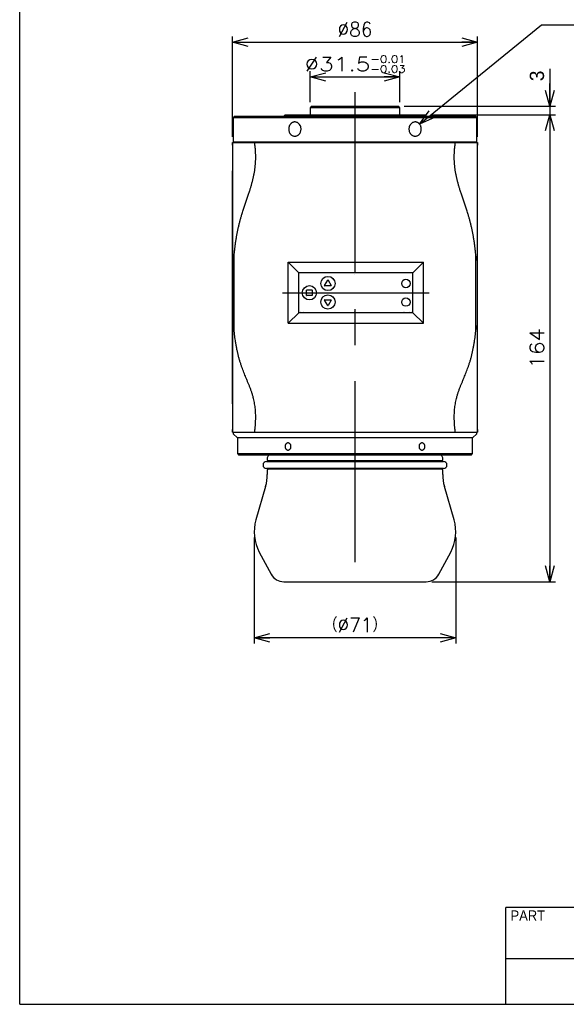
# Model space of a CAD drawing. Extents: x 0 to 189, y 0 to 277.
# Tile 1 of 3: x 0 to 96, y 0 to 173. Entities that reach past the tile are written whole.
import ezdxf

# ---------------------------------------------------------------- set-up
doc = ezdxf.new("R2010")
doc.units = 0
doc.linetypes.add('CENTER', pattern=[50.8, 31.75, -6.35, 6.35, -6.35])
doc.layers.get('0').update_dxf_attribs({"linetype": 'CONTINUOUS'})
doc.layers.get('DEFPOINTS').update_dxf_attribs({"linetype": 'CONTINUOUS'})
doc.layers.add('LY_3', color=254, linetype='CONTINUOUS')
doc.styles.add('MX_DIMTXSTY_2', font='txt.sh', dxfattribs={"width": 0.95, "bigfont": 'extfont'})
doc.styles.add('MX_DIMTXSTY_6', font='txt.sh', dxfattribs={"width": 1.2, "bigfont": 'extfont'})
doc.styles.add('MX_DIMTXSTY_7', font='txt.sh', dxfattribs={"width": 1.1, "bigfont": 'extfont'})
doc.styles.add('MX_NOTE_STANDARD', font='txt.sh', dxfattribs={"bigfont": 'extfont'})
doc.dimstyles.new('MX_DIMSTYLE_外形図', dxfattribs={"dimtxt": 2.5, "dimasz": 2.5, "dimexe": 1, "dimexo": 1, "dimgap": 1, "dimtad": 1, "dimlfac": 2, "dimdsep": 46, "dimtxsty": 'MX_NOTE_STANDARD', "dimblk1": 'OPEN30', "dimblk2": 'OPEN30', "dimsah": 1, "dimcen": 2.5, "dimadec": 0, "dimazin": 0, "dimtfac": 1, "dimtmove": 0, "dimatfit": 3, "dimldrblk": 'OPEN30', "dimfxl": 1, "dimtzin": 0, "dimarcsym": 0})
doc.dimstyles.new('MXDIMSTYLE', dxfattribs={"dimtxt": 2.5, "dimasz": 2.5, "dimexe": 1, "dimexo": 1, "dimgap": 1, "dimtad": 1, "dimdsep": 46, "dimtxsty": 'MX_NOTE_STANDARD', "dimblk1": 'OPEN30', "dimblk2": 'OPEN30', "dimsah": 1, "dimcen": 2.5, "dimadec": 0, "dimazin": 0, "dimtfac": 1, "dimtmove": 0, "dimatfit": 3, "dimldrblk": 'OPEN30', "dimfxl": 1, "dimtzin": 0, "dimarcsym": 0})

# ---------------------------------------------------------------- blocks, each defined once
blk = doc.blocks.new('_OPEN30')
at = {"color": 0, "linetype": 'ByBlock', "lineweight": -2}
for p, q in [((-1, 0.267949), (0, 0)), ((0, 0), (-1, -0.267949)), ((0, 0), (-1, 0))]:
    blk.add_line(p, q, dxfattribs=at)
blk = doc.blocks.new('*D1')
at = {"color": 22, "linetype": 'CONTINUOUS'}
for p, q in [((41.175226, 81.988391), (41.175226, 63.357188)), ((76.575226, 81.988391), (76.575226, 63.357188)), ((76.575226, 64.357188), (41.175226, 64.357188))]:
    blk.add_line(p, q, dxfattribs=at)
at = {"layer": 'DEFPOINTS', "color": 0, "linetype": 'CONTINUOUS'}
for p in [(41.175226, 82.988391), (76.575226, 82.988391), (41.175226, 64.357188)]:
    blk.add_point(p, dxfattribs=at)
at = {"color": 22, "linetype": 'CONTINUOUS', "xscale": 2.77, "yscale": 2.77, "zscale": 2.77, "rotation": 180}
blk.add_blockref('_OPEN30', (41.175226, 64.357188), dxfattribs=at)
at = {"color": 22, "linetype": 'CONTINUOUS', "xscale": 2.77, "yscale": 2.77, "zscale": 2.77}
blk.add_blockref('_OPEN30', (76.575226, 64.357188), dxfattribs=at)
at = {"color": 22, "linetype": 'CONTINUOUS', "insert": (58.875225, 66.607188), "char_height": 2.5, "attachment_point": 5, "line_spacing_factor": 0.72, "style": 'MX_DIMTXSTY_2'}
blk.add_mtext('\\A1;（∅71）', dxfattribs=at)
blk = doc.blocks.new('*D4')
at = {"color": 22, "linetype": 'CONTINUOUS'}
for p, q in [((93.084284, 164.306679), (93.084284, 157.713391)), ((93.084284, 157.713391), (93.084284, 161.713391)), ((67.500225, 157.713391), (94.084284, 157.713391)), ((93.084284, 157.713391), (93.084284, 156.213391)), ((93.084284, 156.213391), (93.084284, 152.213391))]:
    blk.add_line(p, q, dxfattribs=at)
at = {"layer": 'DEFPOINTS', "color": 0, "linetype": 'CONTINUOUS'}
for p in [(66.500225, 157.713391), (93.084284, 156.213391), (93.084284, 156.213391)]:
    blk.add_point(p, dxfattribs=at)
at = {"color": 22, "linetype": 'CONTINUOUS', "xscale": 2.77, "yscale": 2.77, "zscale": 2.77}
for p, rotation in [((93.084284, 157.713391), 270), ((93.084284, 156.213391), 90)]:
    blk.add_blockref('_OPEN30', p, dxfattribs=dict(at, rotation=rotation))
at = {"color": 22, "linetype": 'CONTINUOUS', "insert": (90.834284, 163.056679), "char_height": 2.5, "attachment_point": 5, "rotation": 90, "line_spacing_factor": 0.72}
blk.add_mtext('\\A1;3', dxfattribs=at)
blk = doc.blocks.new('*D10')
at = {"color": 22, "linetype": 'CONTINUOUS'}
for p, q in [((37.375226, 152.36339), (37.375226, 169.966851)), ((80.375226, 152.36339), (80.375226, 169.966851)), ((37.375226, 168.966851), (80.375226, 168.966851))]:
    blk.add_line(p, q, dxfattribs=at)
at = {"layer": 'DEFPOINTS', "color": 0, "linetype": 'CONTINUOUS'}
for p in [(80.375226, 168.966851), (37.375226, 151.36339), (80.375226, 151.36339)]:
    blk.add_point(p, dxfattribs=at)
at = {"color": 22, "linetype": 'CONTINUOUS', "xscale": 2.77, "yscale": 2.77, "zscale": 2.77, "rotation": 180}
blk.add_blockref('_OPEN30', (37.375226, 168.966851), dxfattribs=at)
at = {"color": 22, "linetype": 'CONTINUOUS', "xscale": 2.77, "yscale": 2.77, "zscale": 2.77}
blk.add_blockref('_OPEN30', (80.375226, 168.966851), dxfattribs=at)
at = {"color": 22, "linetype": 'CONTINUOUS', "insert": (58.875226, 171.216851), "char_height": 2.5, "attachment_point": 5, "line_spacing_factor": 0.72, "style": 'MX_DIMTXSTY_2'}
blk.add_mtext('\\A1;∅86', dxfattribs=at)
blk = doc.blocks.new('*D11')
at = {"color": 22, "linetype": 'CONTINUOUS'}
for p, q in [((72.120226, 156.213391), (94.084284, 156.213391)), ((93.084284, 156.213391), (93.084284, 74.213391)), ((72.375225, 74.213391), (94.084284, 74.213391))]:
    blk.add_line(p, q, dxfattribs=at)
at = {"layer": 'DEFPOINTS', "color": 0, "linetype": 'CONTINUOUS'}
for p in [(71.120226, 156.213391), (71.375225, 74.213391), (93.084284, 74.213391)]:
    blk.add_point(p, dxfattribs=at)
at = {"color": 22, "linetype": 'CONTINUOUS', "xscale": 2.77, "yscale": 2.77, "zscale": 2.77}
for p, rotation in [((93.084284, 156.213391), 90), ((93.084284, 74.213391), 270)]:
    blk.add_blockref('_OPEN30', p, dxfattribs=dict(at, rotation=rotation))
at = {"color": 22, "linetype": 'CONTINUOUS', "insert": (90.834284, 115.213391), "char_height": 2.5, "attachment_point": 5, "rotation": 90, "line_spacing_factor": 0.72, "style": 'MX_DIMTXSTY_7'}
blk.add_mtext('\\A1;164', dxfattribs=at)
blk = doc.blocks.new('*D12')
at = {"color": 22, "linetype": 'CONTINUOUS'}
for p, q in [((51.000226, 158.463391), (51.000226, 163.869853)), ((51.000226, 162.869853), (66.750226, 162.869853)), ((66.750226, 158.463391), (66.750226, 163.869853))]:
    blk.add_line(p, q, dxfattribs=at)
at = {"layer": 'DEFPOINTS', "color": 0, "linetype": 'CONTINUOUS'}
for p in [(66.750226, 162.869853), (51.000226, 157.463391), (66.750226, 157.463391)]:
    blk.add_point(p, dxfattribs=at)
at = {"color": 22, "linetype": 'CONTINUOUS', "xscale": 2.77, "yscale": 2.77, "zscale": 2.77, "rotation": 180}
blk.add_blockref('_OPEN30', (51.000226, 162.869853), dxfattribs=at)
at = {"color": 22, "linetype": 'CONTINUOUS', "xscale": 2.77, "yscale": 2.77, "zscale": 2.77}
blk.add_blockref('_OPEN30', (66.750226, 162.869853), dxfattribs=at)
at = {"color": 22, "linetype": 'CONTINUOUS', "insert": (58.875226, 165.119853), "char_height": 2.5, "attachment_point": 5, "line_spacing_factor": 0.72, "style": 'MX_DIMTXSTY_6'}
blk.add_mtext('\\A1;∅31.5{\\A1;\\H0.50x;\\S-0.01^ -0.03;}', dxfattribs=at)

msp = doc.modelspace()

# ---------------------------------------------------------------- linework, layer by layer
at = {"color": 7, "linetype": 'CENTER'}
for p, q in [((58.8752, 160.2134), (58.8752, 71.7134)), ((46.1592, 124.9634), (71.8913, 124.9634))]:
    msp.add_line(p, q, dxfattribs=at)
at = {"color": 254, "linetype": 'CONTINUOUS'}
for p, q in [((51.2502, 157.7134), (51.0002, 157.4634)), ((58.8752, 157.4634), (51.0002, 157.4634)), ((51.0002, 157.4634), (51.0002, 156.2134)), ((51.2502, 157.7134), (58.8752, 157.7134)), ((58.8752, 157.7134), (66.5002, 157.7134)), ((66.7502, 157.4634), (58.8752, 157.4634)), ((66.7502, 157.4634), (66.5002, 157.7134)), ((66.7502, 156.2134), (66.7502, 157.4634)), ((37.7252, 155.9634), (37.4752, 155.7134)), ((37.4752, 155.7134), (37.4752, 151.4634)), ((80.2752, 155.7134), (37.4752, 155.7134)), ((37.7252, 155.9634), (80.0252, 155.9634)), ((46.3802, 155.9634), (46.6302, 156.2134)), ((46.6302, 156.2134), (47.4926, 156.2134)), ((47.4926, 156.2134), (70.2579, 156.2134)), ((70.2579, 156.2134), (71.1202, 156.2134)), ((71.1202, 156.2134), (71.3702, 155.9634)), ((80.2752, 155.7134), (80.0252, 155.9634)), ((80.2752, 151.4634), (80.2752, 155.7134)), ((37.3752, 151.3634), (37.3752, 150.9141)), ((37.3752, 151.3634), (41.2536, 151.3634)), ((37.3752, 150.9141), (37.3752, 151.3634)), ((37.3752, 150.9141), (37.3752, 146.3791)), ((37.3752, 150.9141), (37.3752, 150.9141)), ((37.4752, 151.4634), (80.2752, 151.4634)), ((38.4752, 151.4634), (38.4752, 151.3634)), ((41.2536, 151.3634), (47.5943, 151.3634)), ((47.5943, 151.3634), (58.8752, 151.3634)), ((58.8752, 151.3634), (70.1562, 151.3634)), ((70.1562, 151.3634), (76.4968, 151.3634)), ((76.4968, 151.3634), (80.3752, 151.3634)), ((79.2752, 151.3634), (79.2752, 151.4634)), ((80.3752, 150.9141), (80.3752, 151.3634)), ((80.3752, 151.3634), (80.3752, 150.9141)), ((80.3752, 150.9141), (80.3752, 150.9141)), ((80.3752, 146.3791), (80.3752, 150.9141)), ((37.3752, 146.3791), (37.3752, 105.4488)), ((37.3752, 146.3791), (37.3752, 146.3791)), ((37.3752, 105.4488), (37.3752, 146.3791)), ((80.3752, 146.3791), (80.3752, 146.3791)), ((80.3752, 105.4488), (80.3752, 146.3791)), ((80.3752, 105.4488), (80.3752, 146.3791)), ((47.1592, 130.3294), (49.0252, 128.4634)), ((47.1592, 119.5974), (47.1592, 130.3294)), ((47.1592, 130.3294), (58.8752, 130.3294)), ((58.8752, 130.3294), (70.8913, 130.3294)), ((70.8913, 130.3294), (69.0252, 128.4634)), ((70.8913, 119.5974), (70.8913, 130.3294)), ((49.0252, 121.4634), (49.0252, 128.4634)), ((69.0252, 128.4634), (49.0252, 128.4634)), ((58.7252, 128.2161), (58.7252, 128.2135)), ((69.0252, 121.4634), (69.0252, 128.4634)), ((53.5437, 126.2562), (54.0819, 127.1864)), ((54.1685, 127.1864), (54.7068, 126.2562)), ((50.3752, 124.5135), (50.3752, 125.4135)), ((50.4252, 125.4635), (51.3252, 125.4635)), ((51.3752, 125.4135), (51.3752, 124.5135)), ((54.6635, 126.1812), (53.5869, 126.1812)), ((51.3252, 124.4635), (50.4252, 124.4635)), ((54.0819, 122.7393), (53.5437, 123.6695)), ((53.5869, 123.7445), (54.6635, 123.7445)), ((54.7068, 123.6695), (54.1685, 122.7393)), ((47.1592, 119.5974), (49.0252, 121.4634)), ((69.0252, 121.4634), (49.0252, 121.4634)), ((49.2752, 121.7134), (49.2752, 121.7135)), ((49.7752, 121.7135), (49.7752, 121.7134)), ((60.6002, 121.4635), (58.1002, 121.4635)), ((58.1002, 121.4634), (58.1002, 121.4635)), ((58.7252, 121.7135), (58.7252, 121.7109)), ((60.6002, 121.4634), (60.6002, 121.4635)), ((67.4246, 121.7135), (67.4246, 121.7134)), ((67.556, 121.7135), (67.556, 121.7134)), ((68.4246, 121.7134), (68.4246, 121.7135)), ((68.7763, 121.7135), (68.7763, 121.7134)), ((70.8913, 119.5974), (69.0252, 121.4634)), ((47.1592, 119.5974), (58.8752, 119.5974)), ((58.8752, 119.5974), (70.8913, 119.5974)), ((37.3752, 105.4488), (37.3752, 100.9371)), ((37.3752, 105.4488), (37.3752, 105.4488)), ((80.3752, 105.4488), (80.3752, 105.4488)), ((80.3752, 100.9371), (80.3752, 105.4488)), ((37.3752, 100.9371), (37.3752, 100.4634)), ((37.3752, 100.9371), (37.3752, 100.9371)), ((37.3752, 100.4634), (37.3752, 100.9371)), ((37.3752, 100.4634), (41.2536, 100.4634)), ((37.4752, 100.4634), (37.4752, 100.2134)), ((41.2536, 100.4634), (47.5943, 100.4634)), ((47.5943, 100.4634), (58.8752, 100.4634)), ((58.8752, 100.4634), (70.1562, 100.4634)), ((70.1562, 100.4634), (76.4968, 100.4634)), ((76.4968, 100.4634), (76.4961, 100.4685)), ((76.4968, 100.4634), (80.3752, 100.4634)), ((80.2752, 100.2134), (80.2752, 100.4634)), ((80.3752, 100.9371), (80.3752, 100.9371)), ((80.3752, 100.4634), (80.3752, 100.9371)), ((80.3752, 100.9371), (80.3752, 100.4634)), ((37.4752, 100.2134), (38.2252, 99.4634)), ((38.2252, 99.4634), (38.2252, 96.7134)), ((79.5252, 99.4634), (38.2252, 99.4634)), ((79.5252, 99.4634), (38.2252, 99.4634)), ((79.5252, 99.4634), (80.2752, 100.2134)), ((79.5252, 96.7134), (79.5252, 99.4634)), ((38.2252, 96.7134), (38.4752, 96.4634)), ((38.2252, 96.7134), (79.5252, 96.7134)), ((79.2752, 96.4634), (38.4752, 96.4634)), ((43.3502, 95.3384), (74.4002, 95.3384)), ((43.4752, 95.9634), (43.4752, 95.6705)), ((74.1086, 95.4348), (43.6419, 95.4348)), ((74.2752, 95.6705), (74.2752, 95.9634)), ((79.2752, 96.4634), (79.5252, 96.7134)), ((74.4002, 94.0884), (43.3502, 94.0884)), ((43.4752, 93.7563), (43.4752, 93.0321)), ((74.1086, 93.992), (43.6419, 93.992)), ((74.2752, 93.0321), (74.2752, 93.7563)), ((43.1767, 90.9372), (41.4738, 85.0834)), ((76.2767, 85.0834), (74.5738, 90.9372)), ((42.0716, 79.4327), (44.174, 75.5282)), ((73.5764, 75.5282), (75.6788, 79.4327)), ((46.3752, 74.2134), (71.3752, 74.2134))]:
    msp.add_line(p, q, dxfattribs=at)
at = {"color": 255, "linetype": 'CONTINUOUS'}
for p, q in [((85.3573, 0), (85.3573, 17)), ((189.3573, 17), (85.3573, 17)), ((189.3573, 8), (85.3573, 8))]:
    msp.add_line(p, q, dxfattribs=at)
at = {"color": 254, "linetype": 'CONTINUOUS'}
for centre, radius in [((54.1252, 126.5885), 1.25), ((67.8252, 126.5885), 0.75), ((50.8752, 124.9635), 1.25), ((54.1252, 123.3385), 1.25), ((67.8252, 123.3385), 0.75)]:
    msp.add_circle(centre, radius, dxfattribs=at)
for centre, radius, start, end in [((53.5869, 126.2312), 0.05, 149.941875, 270), ((54.1252, 127.1614), 0.05, 30.058125, 149.941875), ((54.6635, 126.2312), 0.05, 270, 30.058125), ((50.4252, 125.4135), 0.05, 90, 180), ((50.4252, 124.5135), 0.05, 180, 270), ((51.3252, 125.4135), 0.05, 0, 90), ((51.3252, 124.5135), 0.05, 270, 0), ((53.5869, 123.6945), 0.05, 90, 210.058125), ((54.6635, 123.6945), 0.05, 329.941875, 90), ((54.1252, 122.7643), 0.05, 210.058125, 329.941875), ((43.3502, 94.7134), 0.625, 90, 270), ((43.9752, 95.9634), 0.5, 114.464556, 180), ((43.7252, 95.6705), 0.25, 180, 250.528779), ((43.6252, 96.2134), 0.25, 55.128389, 90), ((43.4752, 94.9634), 0.5, 48.590378, 70.528779), ((74.2752, 94.9634), 0.5, 109.471221, 131.409622), ((74.1252, 96.2134), 0.25, 90, 124.871611), ((73.7752, 95.9634), 0.5, 0, 65.535444), ((74.0252, 95.6705), 0.25, 289.471221, 0), ((74.4002, 94.7134), 0.625, 270, 90), ((43.7252, 93.7563), 0.25, 109.471221, 180), ((43.4752, 94.4634), 0.5, 289.471221, 311.409622), ((74.2752, 94.4634), 0.5, 228.590378, 250.528779), ((74.0252, 93.7563), 0.25, 0, 70.528779), ((35.9752, 93.0321), 7.5, 343.779792, 0), ((81.7752, 93.0321), 7.5, 180, 196.220208), ((48.6752, 82.9884), 7.5, 163.779792, 208.299982), ((69.0752, 82.9884), 7.5, 331.700018, 16.220208), ((46.3752, 76.7134), 2.5, 208.299982, 270), ((71.3752, 76.7134), 2.5, 270, 331.700018)]:
    msp.add_arc(centre, radius, start, end, dxfattribs=at)
for points, start_tangent, end_tangent in [([(48.2931, 154.9634), (48.1219, 154.9475), (47.9315, 154.8903), (47.7325, 154.7775), (47.6344, 154.6964), (47.5407, 154.5973), (47.4579, 154.4854), (47.3902, 154.3691), (47.2967, 154.1345), (47.2496, 153.9119), (47.2367, 153.7134)], (-0.99999868, -0.00162201), (0.00129963, -0.99999916)), ([(48.2931, 152.4634), (48.4657, 152.4792), (48.6609, 152.5364), (48.8681, 152.6491), (48.9715, 152.7301), (49.0713, 152.8291), (49.1603, 152.9409), (49.2332, 153.0572), (49.335, 153.2916), (49.3871, 153.5139), (49.4018, 153.712), (49.3873, 153.9112), (49.3353, 154.1342), (49.2334, 154.3692), (49.0713, 154.5976), (48.9716, 154.6966), (48.8683, 154.7776), (48.6613, 154.8902), (48.4662, 154.9475), (48.2933, 154.9634), (48.2931, 154.9634)], (0.99999189, 0.00402634), (-1, 0.00001706)), ([(69.4573, 154.9634), (69.2845, 154.9475), (69.0892, 154.8903), (68.882, 154.7775), (68.7786, 154.6964), (68.6788, 154.5973), (68.5898, 154.4854), (68.5169, 154.3691), (68.4152, 154.1345), (68.3632, 153.9119), (68.3487, 153.7134)], (-0.99999175, -0.00406111), (-0.00129728, -0.99999916)), ([(69.4573, 152.4634), (69.6283, 152.4792), (69.8186, 152.5364), (70.0177, 152.6491), (70.1157, 152.7301), (70.2094, 152.8291), (70.2923, 152.9409), (70.3599, 153.0572), (70.4535, 153.2916), (70.5007, 153.5139), (70.5137, 153.712), (70.5009, 153.9112), (70.4538, 154.1342), (70.3601, 154.3692), (70.2094, 154.5976), (70.1158, 154.6966), (70.0179, 154.7776), (69.819, 154.8902), (69.6288, 154.9475), (69.4575, 154.9634), (69.4573, 154.9634)], (0.99999874, 0.00158563), (-1, 0.0000153)), ([(47.2367, 153.7134), (47.2496, 153.515), (47.2966, 153.2926), (47.39, 153.0581), (47.4575, 152.9419), (47.5402, 152.8301), (47.6339, 152.7309), (47.7319, 152.6497), (47.9309, 152.5368), (48.1212, 152.4794), (48.2926, 152.4634), (48.2931, 152.4634)], (-0.00126285, -0.9999992), (1, -0.0000399)), ([(68.3487, 153.7134), (68.3632, 153.515), (68.4151, 153.2926), (68.5167, 153.0581), (68.5895, 152.9419), (68.6783, 152.8301), (68.7781, 152.7309), (68.8814, 152.6497), (69.0885, 152.5368), (69.2838, 152.4794), (69.4568, 152.4634), (69.4573, 152.4634)], (0.0012606, -0.99999921), (1, -0.00004452)), ([(37.3752, 150.9141), (37.3756, 150.4698), (37.3765, 150.0223), (37.3774, 149.572), (37.3781, 149.1195), (37.3784, 148.6653), (37.3781, 148.2097), (37.3774, 147.7531), (37.3765, 147.2957), (37.3756, 146.8377), (37.3752, 146.3791)], (0.00027826, -0.99999996), (-0.00033412, -0.99999994)), ([(37.643, 131.4077), (37.7125, 132.1346), (37.7902, 132.8302), (37.8758, 133.4965), (37.9687, 134.1355), (38.0687, 134.7491), (38.1751, 135.3389), (38.2877, 135.9067), (38.418, 136.5079), (38.5546, 137.0865), (38.6968, 137.6446), (38.8439, 138.1841), (38.9952, 138.7072), (39.2265, 139.4589), (39.4629, 140.1844), (39.7016, 140.8896), (39.9393, 141.5805), (40.1729, 142.263), (40.3987, 142.9427), (40.5607, 143.4541), (40.7145, 143.9694), (40.8585, 144.4909), (40.9908, 145.0207), (41.1096, 145.561), (41.2131, 146.1136), (41.2994, 146.6804), (41.3668, 147.263), (41.4097, 147.8009), (41.4347, 148.3538), (41.4407, 148.9223), (41.4265, 149.5072), (41.3911, 150.1088), (41.3337, 150.7275), (41.2536, 151.3634)], (0.08709048, 0.99620041), (-0.1415743, 0.98992763)), ([(80.1075, 131.4077), (80.0379, 132.1346), (79.9602, 132.8302), (79.8747, 133.4965), (79.7817, 134.1355), (79.6818, 134.7491), (79.5753, 135.3389), (79.4628, 135.9067), (79.3324, 136.5079), (79.1958, 137.0865), (79.0537, 137.6446), (78.9066, 138.1841), (78.7553, 138.7072), (78.5239, 139.4589), (78.2875, 140.1844), (78.0489, 140.8896), (77.8111, 141.5805), (77.5776, 142.263), (77.3518, 142.9427), (77.1898, 143.4541), (77.0359, 143.9694), (76.892, 144.4909), (76.7597, 145.0207), (76.6409, 145.561), (76.5374, 146.1136), (76.4511, 146.6804), (76.3837, 147.263), (76.3407, 147.8009), (76.3157, 148.3538), (76.3098, 148.9223), (76.324, 149.5072), (76.3593, 150.1088), (76.4167, 150.7275), (76.4968, 151.3634)], (-0.08709055, 0.9962004), (0.1415743, 0.98992763)), ([(80.3752, 146.3791), (80.3748, 146.8377), (80.374, 147.2957), (80.373, 147.7531), (80.3723, 148.2097), (80.3721, 148.6653), (80.3723, 149.1195), (80.373, 149.572), (80.374, 150.0223), (80.3749, 150.4698), (80.3752, 150.9141)], (-0.00033411, 0.99999994), (0.00027826, 0.99999996)), ([(37.643, 131.4077), (37.5873, 131.3735), (37.5594, 131.343), (37.5316, 131.2938), (37.5172, 131.2556), (37.5029, 131.2031), (37.4886, 131.1268), (37.4814, 131.0755), (37.4743, 131.0114), (37.4673, 130.9308), (37.4626, 130.8641), (37.458, 130.7846), (37.4535, 130.6895), (37.4501, 130.6043), (37.4468, 130.5069), (37.4435, 130.3893), (37.4403, 130.253), (37.4374, 130.1004), (37.4346, 129.9285), (37.4323, 129.7504), (37.4302, 129.5586), (37.4283, 129.3581), (37.4267, 129.1481), (37.4249, 128.8738), (37.4234, 128.5937), (37.4217, 128.2071), (37.4204, 127.8157), (37.4193, 127.4216), (37.4181, 126.8205), (37.4173, 126.1665), (37.4168, 125.5111), (37.4167, 124.8529), (37.4168, 124.1946), (37.4174, 123.528), (37.4183, 122.8629), (37.4192, 122.4174), (37.4204, 121.9741), (37.4219, 121.5349), (37.4231, 121.2731), (37.4244, 121.0131), (37.4261, 120.7578), (37.428, 120.5074), (37.4298, 120.3195), (37.4318, 120.1368), (37.4341, 119.9643), (37.4366, 119.8014), (37.4394, 119.6577), (37.4424, 119.5263), (37.4456, 119.4102), (37.449, 119.3073), (37.4525, 119.2195), (37.4561, 119.1436), (37.461, 119.0564), (37.466, 118.9843), (37.4711, 118.9246), (37.4789, 118.8515), (37.4872, 118.7911), (37.4955, 118.7439), (37.5123, 118.6756), (37.5291, 118.6295), (37.546, 118.597), (37.5702, 118.5648), (37.5945, 118.543), (37.643, 118.5162)], (-0.9257718, -0.37808275), (0.93402917, -0.35719675)), ([(37.643, 118.5162), (37.6454, 118.5292), (37.6479, 118.5693), (37.6496, 118.6109), (37.6512, 118.6617), (37.6543, 118.7861), (37.6568, 118.9163), (37.6592, 119.0596), (37.6615, 119.2147), (37.6635, 119.3777), (37.6656, 119.5564), (37.6675, 119.7404), (37.6709, 120.1236), (37.6739, 120.5258), (37.6765, 120.9388), (37.6788, 121.3758), (37.6807, 121.8185), (37.6824, 122.2688), (37.6837, 122.7225), (37.6848, 123.1867), (37.6856, 123.6528), (37.6862, 124.1222), (37.6864, 124.5924), (37.6865, 125.1028), (37.6862, 125.613), (37.6856, 126.1247), (37.6847, 126.6349), (37.6835, 127.1512), (37.6819, 127.6643), (37.6799, 128.1768), (37.6775, 128.6833), (37.6745, 129.2053), (37.6728, 129.4629), (37.6709, 129.7171), (37.6686, 130.0033), (37.6659, 130.2825), (37.6629, 130.5546), (37.6595, 130.8136), (37.6568, 130.9878), (37.6538, 131.1472), (37.6522, 131.2177), (37.6504, 131.281), (37.6486, 131.336), (37.6466, 131.3782), (37.6448, 131.4003), (37.643, 131.4077)], (0.21499991, 0.97661407), (-0.27933765, 0.96019294)), ([(80.1075, 118.5162), (80.105, 118.5289), (80.1026, 118.568), (80.1009, 118.6089), (80.0993, 118.6589), (80.0963, 118.7816), (80.0937, 118.91), (80.0914, 119.0514), (80.0891, 119.2045), (80.0871, 119.3655), (80.085, 119.542), (80.0832, 119.7237), (80.0797, 120.1022), (80.0768, 120.4996), (80.0742, 120.9077), (80.0718, 121.3404), (80.0699, 121.7788), (80.0682, 122.2248), (80.0669, 122.6742), (80.0657, 123.1341), (80.0649, 123.5959), (80.0644, 124.061), (80.064, 124.527), (80.064, 125.0338), (80.0642, 125.5405), (80.0648, 126.0487), (80.0656, 126.5556), (80.0668, 127.0684), (80.0683, 127.5782), (80.0702, 128.0874), (80.0725, 128.5912), (80.0754, 129.1273), (80.0771, 129.3919), (80.079, 129.6533), (80.0814, 129.9483), (80.0841, 130.2364), (80.0871, 130.5174), (80.0905, 130.7853), (80.0932, 130.9648), (80.0963, 131.1297), (80.0979, 131.203), (80.0997, 131.2694), (80.1016, 131.3274), (80.1036, 131.3728), (80.1055, 131.3989), (80.1075, 131.4077)], (-0.21775773, 0.97600285), (0.25539921, 0.96683569)), ([(80.1075, 131.4077), (80.1632, 131.3735), (80.191, 131.343), (80.2189, 131.2938), (80.2332, 131.2556), (80.2476, 131.2031), (80.2619, 131.1268), (80.269, 131.0755), (80.2761, 131.0114), (80.2831, 130.9308), (80.2878, 130.8641), (80.2924, 130.7846), (80.297, 130.6895), (80.3004, 130.6043), (80.3036, 130.5069), (80.3069, 130.3893), (80.3101, 130.253), (80.3131, 130.1004), (80.3158, 129.9285), (80.3182, 129.7504), (80.3203, 129.5586), (80.3221, 129.3581), (80.3238, 129.1481), (80.3256, 128.8738), (80.3271, 128.5937), (80.3288, 128.2071), (80.3301, 127.8157), (80.3311, 127.4216), (80.3323, 126.8205), (80.3332, 126.1665), (80.3336, 125.5111), (80.3338, 124.8529), (80.3336, 124.1946), (80.3331, 123.528), (80.3322, 122.8629), (80.3313, 122.4174), (80.3301, 121.9741), (80.3285, 121.5349), (80.3274, 121.2731), (80.326, 121.0131), (80.3244, 120.7578), (80.3224, 120.5074), (80.3207, 120.3195), (80.3187, 120.1368), (80.3164, 119.9643), (80.3138, 119.8014), (80.3111, 119.6577), (80.308, 119.5263), (80.3048, 119.4102), (80.3014, 119.3073), (80.2979, 119.2195), (80.2944, 119.1436), (80.2894, 119.0564), (80.2844, 118.9843), (80.2793, 118.9246), (80.2716, 118.8515), (80.2633, 118.7911), (80.2549, 118.7439), (80.2382, 118.6756), (80.2213, 118.6295), (80.2045, 118.597), (80.1802, 118.5648), (80.156, 118.543), (80.1075, 118.5162)], (0.92577401, -0.37807736), (-0.9340285, -0.35719848)), ([(41.2536, 100.4634), (41.3281, 101.0732), (41.3838, 101.6598), (41.4211, 102.2237), (41.4408, 102.7653), (41.4434, 103.2852), (41.4299, 103.7841), (41.401, 104.2631), (41.3525, 104.7681), (41.2878, 105.2518), (41.2081, 105.7158), (41.1146, 106.162), (41.0089, 106.5923), (40.8581, 107.1213), (40.6921, 107.6321), (40.5135, 108.1292), (40.3249, 108.6172), (40.1288, 109.1008), (39.9275, 109.5846), (39.7233, 110.0732), (39.5439, 110.5085), (39.3651, 110.9542), (39.1883, 111.4134), (39.0147, 111.8893), (38.8452, 112.3849), (38.6811, 112.9035), (38.5232, 113.4481), (38.3725, 114.022), (38.2465, 114.5539), (38.1273, 115.1132), (38.0155, 115.7024), (37.9117, 116.3239), (37.836, 116.8365), (37.7659, 117.3719), (37.7014, 117.9313), (37.643, 118.5162)], (0.13499536, 0.99084623), (-0.09174614, 0.99578243)), ([(76.4961, 100.4685), (76.4223, 101.0732), (76.3666, 101.6598), (76.3293, 102.2237), (76.3097, 102.7653), (76.307, 103.2852), (76.3205, 103.7841), (76.3494, 104.2631), (76.3979, 104.7681), (76.4627, 105.2518), (76.5424, 105.7158), (76.6358, 106.162), (76.7416, 106.5923), (76.8924, 107.1213), (77.0584, 107.6321), (77.237, 108.1292), (77.4256, 108.6172), (77.6217, 109.1008), (77.823, 109.5846), (78.0272, 110.0732), (78.2066, 110.5085), (78.3853, 110.9542), (78.5621, 111.4134), (78.7358, 111.8893), (78.9052, 112.3849), (79.0694, 112.9035), (79.2273, 113.4481), (79.378, 114.022), (79.504, 114.5539), (79.6231, 115.1132), (79.7349, 115.7024), (79.8387, 116.3239), (79.9144, 116.8365), (79.9846, 117.3719), (80.049, 117.9313), (80.1075, 118.5162)], (-0.13478095, 0.99087542), (0.09174617, 0.99578243)), ([(37.3752, 105.4488), (37.3756, 105.0183), (37.3765, 104.5822), (37.3774, 104.1407), (37.3781, 103.6939), (37.3784, 103.2423), (37.3781, 102.7865), (37.3774, 102.3273), (37.3765, 101.8654), (37.3756, 101.4017), (37.3752, 100.9371)], (0.00037315, -0.99999993), (-0.00025279, -0.99999997)), ([(80.3752, 100.9371), (80.3749, 101.4017), (80.374, 101.8654), (80.373, 102.3273), (80.3723, 102.7865), (80.3721, 103.2423), (80.3723, 103.6939), (80.373, 104.1407), (80.374, 104.5822), (80.3748, 105.0183), (80.3752, 105.4488)], (-0.00025278, 0.99999997), (0.00037315, 0.99999993)), ([(47.1108, 98.5884), (47.0299, 98.5805), (46.9394, 98.5519), (46.8444, 98.4954), (46.7526, 98.4051), (46.6799, 98.2896), (46.6352, 98.1716), (46.613, 98.0609), (46.6069, 97.9634)], (-0.99999584, -0.0028848), (0.00079858, -0.99999968)), ([(47.6309, 97.9634), (47.6244, 98.061), (47.6006, 98.1718), (47.5532, 98.2898), (47.4769, 98.4052), (47.3819, 98.4953), (47.2847, 98.5517), (47.1928, 98.5804), (47.1112, 98.5884), (47.1108, 98.5884)], (-0.00022426, 0.99999997), (-1, 0.00008456)), ([(70.6397, 98.5884), (70.5581, 98.5805), (70.4661, 98.5518), (70.3686, 98.4953), (70.2733, 98.405), (70.1971, 98.2896), (70.1498, 98.1717), (70.1261, 98.061), (70.1196, 97.9634)], (-0.99998937, -0.00461046), (-0.0002134, -0.99999998)), ([(71.1435, 97.9634), (71.1374, 98.0611), (71.1152, 98.1719), (71.0703, 98.2899), (70.9976, 98.4054), (70.906, 98.4955), (70.8113, 98.5518), (70.721, 98.5804), (70.6399, 98.5884), (70.6397, 98.5884)], (0.00083634, 0.99999965), (-1, 0.00004078)), ([(46.6069, 97.9634), (46.613, 97.8657), (46.6353, 97.7549), (46.6801, 97.6369), (46.7528, 97.5214), (46.8444, 97.4313), (46.9391, 97.375), (47.0295, 97.3464), (47.1106, 97.3384), (47.1107, 97.3384)], (-0.00083264, -0.99999965), (1, -0.00003487)), ([(47.1107, 97.3384), (47.1923, 97.3463), (47.2843, 97.375), (47.3818, 97.4314), (47.477, 97.5217), (47.5533, 97.6371), (47.6006, 97.755), (47.6244, 97.8658), (47.6309, 97.9634)], (0.99998936, 0.00461362), (0.00021915, 0.99999998)), ([(70.1196, 97.9634), (70.1261, 97.8658), (70.1499, 97.755), (70.1972, 97.637), (70.2736, 97.5214), (70.3689, 97.4312), (70.4664, 97.3748), (70.5584, 97.3463), (70.6397, 97.3384)], (0.00024171, -0.99999997), (0.99998968, -0.00454392)), ([(70.6397, 97.3384), (70.6401, 97.3384), (70.7212, 97.3464), (70.8115, 97.3751), (70.9063, 97.4315), (70.9979, 97.5218), (71.0706, 97.6373), (71.1153, 97.7552), (71.1375, 97.8659), (71.1435, 97.9634)], (1, 0.00007302), (-0.00079461, 0.99999968))]:
    msp.add_spline(points, degree=3, dxfattribs=dict(at, start_tangent=start_tangent, end_tangent=end_tangent))
at = {"layer": 'LY_3', "color": 150, "linetype": 'CONTINUOUS'}
for q in [(0, 276.625), (189.3573, 0)]:
    msp.add_line((0, 0), q, dxfattribs=at)

# ---------------------------------------------------------------- texts
at = {"color": 140, "linetype": 'CONTINUOUS', "insert": (89.2199, 16.4954), "char_height": 1.8, "attachment_point": 2, "line_spacing_factor": 0.6}
msp.add_mtext('\\W0.944444;\\A1;PART', dxfattribs=at)

# ---------------------------------------------------------------- dimensions: what is measured, and where the dimension line sits
at = {"color": 22, "linetype": 'CONTINUOUS'}
for base, p1, p2, text, override, picture, middle in [((80.3752, 168.9669), (37.3752, 151.3634), (80.3752, 151.3634), '\\A1;∅<>', {"dimasz": 2.77, "dimtxsty": 'MX_DIMTXSTY_2', "dimtzin": 8}, '*D10', (58.8752, 168.9669)), ((66.7502, 162.8699), (51.0002, 157.4634), (66.7502, 157.4634), '\\A1;∅<>', {"dimasz": 2.77, "dimtxsty": 'MX_DIMTXSTY_6', "dimtol": 1, "dimtp": -0.01, "dimtm": 0.03, "dimtfac": 0.5, "dimtolj": 1, "dimtzin": 8}, '*D12', (58.8752, 162.8699)), ((41.1752, 64.3572), (76.5752, 82.9884), (41.1752, 82.9884), '\\A1;（∅<>）', {"dimasz": 2.77, "dimdec": 0, "dimtxsty": 'MX_DIMTXSTY_2', "dimtzin": 8}, '*D1', (58.8752, 64.3572))]:
    dim = msp.add_linear_dim(base=base, p1=p1, p2=p2, text=text, dimstyle='MX_DIMSTYLE_外形図', override=override, dxfattribs=at)
    dim.commit()
    dim.dimension.update_dxf_attribs({"geometry": picture, "text_midpoint": middle, "dimtype": 128})
for base, p1, p2, override, picture, middle in [((93.0843, 156.2134), (66.5002, 157.7134), (93.0843, 156.2134), {"dimasz": 2.77, "dimse2": 1, "dimtzin": 8}, '*D4', (93.0843, 163.0567)), ((93.0843, 74.2134), (71.1202, 156.2134), (71.3752, 74.2134), {"dimasz": 2.77, "dimtxsty": 'MX_DIMTXSTY_7', "dimtzin": 8}, '*D11', (93.0843, 115.2134))]:
    dim = msp.add_linear_dim(base=base, p1=p1, p2=p2, angle=90, text='\\A1;<>', dimstyle='MX_DIMSTYLE_外形図', override=override, dxfattribs=at)
    dim.commit()
    dim.dimension.update_dxf_attribs({"geometry": picture, "text_midpoint": middle, "dimtype": 128})

# ---------------------------------------------------------------- leaders
at = {"color": 7, "linetype": 'CONTINUOUS'}
msp.add_leader([(70.2094, 154.5976), (91.6158, 172.0306), (123.3098, 172.0306)], dimstyle='MXDIMSTYLE', override={"dimasz": 2.77}, dxfattribs=at)

doc.saveas('drawing.dxf')
